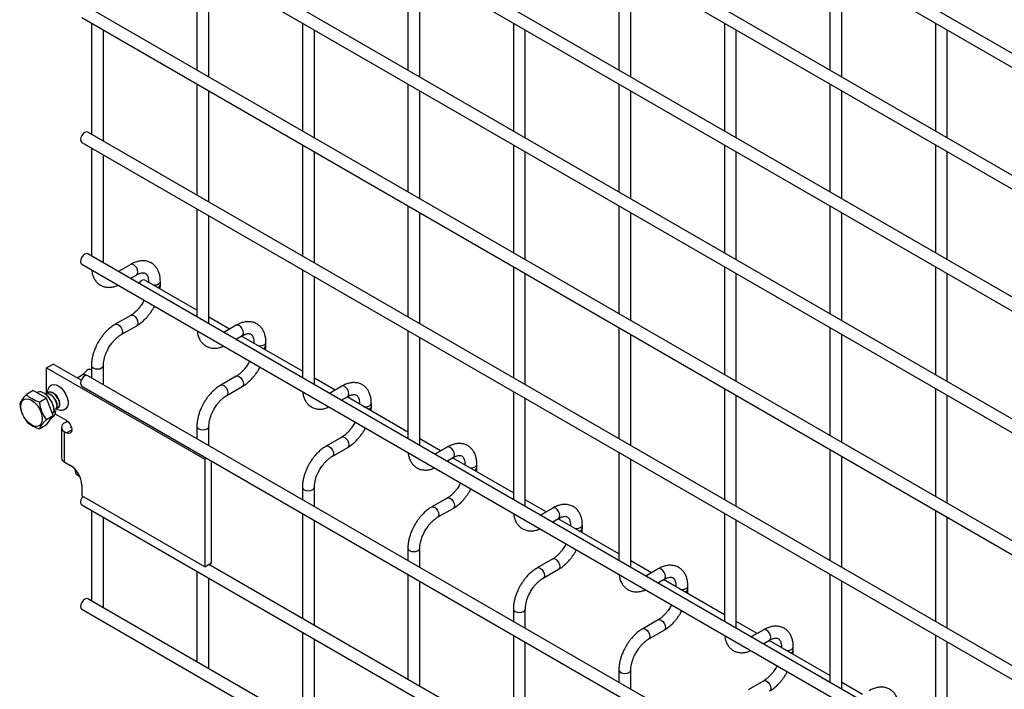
# Model space of a CAD drawing. Header units: inches. Extents: x 0.2 to 10.7, y 0.2 to 7.9.
# Tile 7 of 14: x 8.3 to 9.4, y 6.154 to 6.902. Entities that reach past the tile are written whole.
import ezdxf

# ---------------------------------------------------------------- set-up
doc = ezdxf.new("R2010")
doc.units = ezdxf.units.IN
doc.header["$MEASUREMENT"] = 0

msp = doc.modelspace()

# ---------------------------------------------------------------- linework, layer by layer
for p, q in [((10.37395, 6.30675), (8.37579, 7.46027)), ((8.36912, 7.44872), (10.36729, 6.29521)), ((10.37395, 6.17066), (8.37579, 7.32418)), ((8.36912, 7.31263), (10.36729, 6.15912)), ((10.37395, 6.03457), (8.37579, 7.18809)), ((8.36912, 7.17654), (10.36729, 6.02303)), ((10.37395, 5.89848), (8.37579, 7.052)), ((8.36912, 7.04045), (10.36729, 5.88694)), ((8.49778, 6.96618), (8.49778, 6.84549)), ((8.73348, 6.9662), (8.73348, 6.84551)), ((8.96918, 6.96622), (8.96918, 6.84553)), ((9.20489, 6.96625), (9.20489, 6.84555)), ((8.51111, 6.83779), (8.51111, 6.95848)), ((8.74681, 6.83781), (8.74681, 6.95851)), ((8.98252, 6.83783), (8.98252, 6.95853)), ((9.21822, 6.83785), (9.21822, 6.95855)), ((10.37395, 5.76239), (8.37579, 6.91591)), ((8.36912, 6.90436), (10.36729, 5.75085)), ((8.37993, 6.89812), (8.37993, 6.77403)), ((8.61563, 6.89815), (8.61563, 6.77745)), ((8.85133, 6.89817), (8.85133, 6.77747)), ((9.08703, 6.89819), (9.08703, 6.7775)), ((9.32274, 6.89821), (9.32274, 6.77752)), ((8.39326, 6.76633), (8.39326, 6.89043)), ((8.62896, 6.76975), (8.62896, 6.89045)), ((8.86467, 6.76978), (8.86467, 6.89047)), ((9.10037, 6.7698), (9.10037, 6.89049)), ((9.33607, 6.76982), (9.33607, 6.89052)), ((8.49778, 6.83009), (8.49778, 6.70599)), ((8.51111, 6.6983), (8.51111, 6.82239)), ((8.73348, 6.83011), (8.73348, 6.70942)), ((8.74681, 6.70172), (8.74681, 6.82241)), ((8.96918, 6.83013), (8.96918, 6.70944)), ((8.98252, 6.70174), (8.98252, 6.82244)), ((9.20489, 6.83016), (9.20489, 6.70946)), ((9.21822, 6.70176), (9.21822, 6.82246)), ((10.37395, 5.6229), (8.37579, 6.77642)), ((8.36912, 6.76487), (10.36729, 5.61135)), ((8.37993, 6.75863), (8.37993, 6.63794)), ((8.61563, 6.76206), (8.61563, 6.63796)), ((8.62896, 6.63026), (8.62896, 6.75436)), ((8.85133, 6.76208), (8.85133, 6.64138)), ((8.86467, 6.63369), (8.86467, 6.75438)), ((9.08703, 6.7621), (9.08703, 6.64141)), ((9.10037, 6.63371), (9.10037, 6.7544)), ((9.32274, 6.76212), (9.32274, 6.64143)), ((9.33607, 6.63373), (9.33607, 6.75443)), ((8.39326, 6.63024), (8.39326, 6.75093)), ((8.49778, 6.6906), (8.49778, 6.5699)), ((8.73348, 6.69402), (8.73348, 6.56993)), ((8.96918, 6.69404), (8.96918, 6.57335)), ((9.20489, 6.69407), (9.20489, 6.57337)), ((8.51111, 6.56221), (8.51111, 6.6829)), ((8.74681, 6.56223), (8.74681, 6.68632)), ((8.98252, 6.56565), (8.98252, 6.68635)), ((9.21822, 6.56567), (9.21822, 6.68637)), ((10.37395, 5.48681), (8.37579, 6.64033)), ((8.36912, 6.62878), (10.36729, 5.47526)), ((8.42383, 6.62854), (8.41002, 6.62056)), ((8.61563, 6.62256), (8.61563, 6.50187)), ((8.85133, 6.62599), (8.85133, 6.50189)), ((9.08703, 6.62601), (9.08703, 6.50532)), ((9.32274, 6.62603), (9.32274, 6.50534)), ((8.42336, 6.61287), (8.4305, 6.61699)), ((8.49778, 6.57732), (8.43948, 6.61098)), ((8.62896, 6.49417), (8.62896, 6.61487)), ((8.86467, 6.49419), (8.86467, 6.61829)), ((9.10037, 6.49762), (9.10037, 6.61831)), ((9.33607, 6.49764), (9.33607, 6.61834)), ((8.44363, 6.60941), (8.44363, 6.60858)), ((8.44363, 6.6094), (8.44383, 6.60847)), ((8.45696, 6.60594), (8.45696, 6.60941)), ((8.43883, 6.58854), (8.43775, 6.58647)), ((8.42383, 6.57165), (8.40651, 6.56165)), ((8.5343, 6.55624), (8.51111, 6.56963)), ((8.41317, 6.5501), (8.4305, 6.5601)), ((8.54168, 6.5605), (8.52787, 6.55253)), ((8.96918, 6.55795), (8.96918, 6.43386)), ((9.20489, 6.55798), (9.20489, 6.43728)), ((8.54121, 6.54483), (8.54835, 6.54895)), ((8.61563, 6.50929), (8.54763, 6.54854)), ((8.73348, 6.55453), (8.73348, 6.43384)), ((8.74681, 6.42614), (8.74681, 6.54683)), ((8.98252, 6.42616), (8.98252, 6.55026)), ((9.21822, 6.42958), (9.21822, 6.55028)), ((8.56148, 6.54137), (8.56148, 6.54055)), ((8.56148, 6.54136), (8.56168, 6.54043)), ((8.57481, 6.5379), (8.57481, 6.54137)), ((8.32985, 6.51292), (8.33721, 6.51717)), ((8.32985, 6.48404), (8.32985, 6.51292)), ((8.32985, 6.51292), (8.50663, 6.41087)), ((8.36849, 6.49912), (8.33721, 6.51717)), ((8.37993, 6.51561), (8.37993, 6.50185)), ((8.39326, 6.49415), (8.39326, 6.51561)), ((8.55668, 6.52051), (8.5556, 6.51844)), ((8.36944, 6.50465), (8.36417, 6.50161)), ((8.36958, 6.50477), (8.36943, 6.50466)), ((8.37506, 6.51028), (8.3696, 6.50478)), ((10.37395, 5.35072), (8.37579, 6.50424)), ((8.54168, 6.50362), (8.52436, 6.49361)), ((8.65215, 6.48821), (8.62896, 6.50159)), ((8.36912, 6.49269), (10.36729, 5.33917)), ((8.53102, 6.48207), (8.54835, 6.49207)), ((8.65953, 6.49247), (8.64573, 6.4845)), ((9.32274, 6.48994), (9.32274, 6.36925)), ((8.31475, 6.48754), (8.30722, 6.48319)), ((8.32963, 6.47894), (8.31475, 6.48754)), ((8.31932, 6.48546), (8.31883, 6.48518)), ((8.32963, 6.47894), (8.32211, 6.4746)), ((8.33707, 6.45976), (8.32963, 6.47894)), ((8.65906, 6.4768), (8.6662, 6.48092)), ((8.73348, 6.44125), (8.66549, 6.48051)), ((8.85133, 6.4865), (8.85133, 6.3658)), ((9.08703, 6.48992), (9.08703, 6.36582)), ((9.10037, 6.35813), (9.10037, 6.48222)), ((9.33607, 6.36155), (9.33607, 6.48224)), ((8.67933, 6.47334), (8.67933, 6.47252)), ((8.67933, 6.47333), (8.67953, 6.4724)), ((8.69266, 6.46987), (8.69266, 6.47334)), ((8.86467, 6.3581), (8.86467, 6.4788)), ((8.32955, 6.45542), (8.33707, 6.45976)), ((8.32963, 6.44917), (8.33707, 6.45976)), ((8.33521, 6.45711), (8.33645, 6.45782)), ((8.33827, 6.46437), (8.33583, 6.46296)), ((8.33585, 6.46291), (8.33646, 6.46252)), ((8.33646, 6.46252), (8.33628, 6.46181)), ((8.33999, 6.46456), (8.33646, 6.46252)), ((8.3381, 6.46579), (8.33999, 6.46456)), ((8.35218, 6.4541), (8.33921, 6.46158)), ((8.32963, 6.44917), (8.32211, 6.44483)), ((8.34638, 6.44651), (8.34638, 6.41249)), ((8.35324, 6.45314), (8.34965, 6.45107)), ((8.35324, 6.45314), (8.35403, 6.45269)), ((8.35701, 6.44682), (8.35752, 6.44711)), ((8.35701, 6.44682), (8.35701, 6.4462)), ((8.35789, 6.4457), (8.35701, 6.4462)), ((8.49778, 6.44758), (8.49778, 6.43381)), ((8.51111, 6.42612), (8.51111, 6.44758)), ((8.67453, 6.45247), (8.67345, 6.45041)), ((8.34965, 6.44195), (8.34965, 6.40793)), ((8.34965, 6.44195), (8.35218, 6.44049)), ((8.35218, 6.44049), (8.35807, 6.44389)), ((8.65953, 6.43558), (8.64221, 6.42558)), ((8.64888, 6.41403), (8.6662, 6.42403)), ((8.77, 6.42017), (8.74681, 6.43356)), ((8.77739, 6.42443), (8.76358, 6.41646)), ((8.96918, 6.41846), (8.96918, 6.29777)), ((9.20489, 6.42189), (9.20489, 6.29779)), ((9.21822, 6.29009), (9.21822, 6.41419)), ((8.34965, 6.40793), (8.35642, 6.40402)), ((8.50663, 6.41087), (8.50874, 6.41209)), ((8.50663, 6.41087), (8.50663, 6.29077)), ((8.51399, 6.29502), (8.51399, 6.40906)), ((8.77691, 6.40876), (8.78405, 6.41289)), ((8.85133, 6.37322), (8.78334, 6.41247)), ((8.79718, 6.4053), (8.79718, 6.40448)), ((8.79718, 6.40529), (8.79738, 6.40437)), ((8.81051, 6.40183), (8.81051, 6.4053)), ((8.98252, 6.29007), (8.98252, 6.41076)), ((8.361, 6.4004), (8.36237, 6.39459)), ((8.36237, 6.39459), (8.36674, 6.39207)), ((8.36927, 6.38177), (8.36927, 6.37006)), ((8.79238, 6.38444), (8.7913, 6.38237)), ((8.50663, 6.29077), (8.36927, 6.37006)), ((8.61563, 6.37954), (8.61563, 6.36578)), ((8.62896, 6.35808), (8.62896, 6.37954)), ((8.36912, 6.36), (10.36729, 5.20649)), ((8.77739, 6.36755), (8.76006, 6.35755)), ((8.88785, 6.35214), (8.86467, 6.36552)), ((8.37993, 6.35376), (8.37993, 6.25246)), ((8.61563, 6.35038), (8.61563, 6.23309)), ((8.76673, 6.346), (8.78405, 6.356)), ((8.89524, 6.3564), (8.88143, 6.34843)), ((9.08703, 6.35043), (9.08703, 6.22973)), ((9.32274, 6.35385), (9.32274, 6.22976)), ((8.39326, 6.24636), (8.39326, 6.34607)), ((8.62896, 6.22539), (8.62896, 6.34269)), ((8.89476, 6.34073), (8.9019, 6.34485)), ((8.96918, 6.30519), (8.90119, 6.34444)), ((8.91503, 6.33727), (8.91503, 6.33645)), ((8.91503, 6.33726), (8.91523, 6.33633)), ((8.92836, 6.3338), (8.92836, 6.33727)), ((9.10037, 6.22204), (9.10037, 6.34273)), ((9.33607, 6.22206), (9.33607, 6.34615)), ((8.91023, 6.3164), (8.90915, 6.31434)), ((8.73348, 6.31151), (8.73348, 6.29774)), ((8.74681, 6.29005), (8.74681, 6.31151)), ((8.50663, 6.29077), (8.51399, 6.29502)), ((10.23008, 5.30109), (8.51117, 6.29339)), ((8.89524, 6.29951), (8.87791, 6.28951)), ((9.0057, 6.2841), (8.98252, 6.29749)), ((8.49778, 6.28573), (8.49778, 6.18443)), ((8.73348, 6.28235), (8.73348, 6.16506)), ((8.88458, 6.27797), (8.9019, 6.28797)), ((9.01309, 6.28837), (8.99928, 6.28039)), ((9.20489, 6.28239), (9.20489, 6.1617)), ((8.51111, 6.17832), (8.51111, 6.27803)), ((8.74681, 6.15736), (8.74681, 6.27465)), ((9.01261, 6.2727), (9.01975, 6.27682)), ((9.08703, 6.23715), (9.01904, 6.27641)), ((9.21822, 6.154), (9.21822, 6.2747)), ((9.03288, 6.26924), (9.03288, 6.26841)), ((9.03288, 6.26923), (9.03308, 6.2683)), ((9.04622, 6.26577), (9.04622, 6.26924)), ((10.37395, 5.10134), (8.37579, 6.25485)), ((9.02808, 6.24837), (9.027, 6.2463)), ((8.36912, 6.24331), (10.36729, 5.08979)), ((8.39284, 6.24501), (8.39326, 6.24636)), ((8.85133, 6.24348), (8.85133, 6.22971)), ((8.86467, 6.22201), (8.86467, 6.24348)), ((9.01309, 6.23148), (8.99576, 6.22148)), ((9.12356, 6.21607), (9.10037, 6.22946)), ((8.61563, 6.2177), (8.61563, 6.11639)), ((9.00243, 6.20993), (9.01975, 6.21993)), ((9.13094, 6.22033), (9.11713, 6.21236)), ((8.62896, 6.11029), (8.62896, 6.21)), ((8.85133, 6.21432), (8.85133, 6.09702)), ((8.86467, 6.08933), (8.86467, 6.20662)), ((9.13046, 6.20466), (9.1376, 6.20878)), ((9.20489, 6.16912), (9.13689, 6.20837)), ((9.32274, 6.21436), (9.32274, 6.09367)), ((9.33607, 6.08597), (9.33607, 6.20666)), ((9.15073, 6.2012), (9.15073, 6.20038)), ((9.15073, 6.20119), (9.15093, 6.20026)), ((9.16407, 6.19773), (9.16407, 6.2012)), ((8.51069, 6.17697), (8.51111, 6.17832)), ((8.96918, 6.17544), (8.96918, 6.16168)), ((8.98252, 6.15398), (8.98252, 6.17544)), ((9.14593, 6.18034), (9.14485, 6.17827)), ((9.13094, 6.16345), (9.11361, 6.15344)), ((9.24141, 6.14804), (9.21822, 6.16142))]:
    msp.add_line(p, q)
at = {"flags": 128}
for points in [[(8.37579, 6.77642), (8.37426, 6.77672), (8.37245, 6.77609), (8.37065, 6.77463), (8.36912, 6.77257), (8.3681, 6.77021), (8.36774, 6.76792), (8.3681, 6.76605), (8.36912, 6.76487), (8.36912, 6.76487)], [(8.37579, 6.64033), (8.37426, 6.64063), (8.37245, 6.64), (8.37065, 6.63854), (8.36912, 6.63648), (8.3681, 6.63412), (8.36774, 6.63183), (8.3681, 6.62996), (8.36912, 6.62878), (8.36912, 6.62878)], [(8.4305, 6.61699), (8.4305, 6.61699), (8.43152, 6.61816), (8.43188, 6.62004), (8.43152, 6.62233), (8.4305, 6.62469), (8.42897, 6.62675), (8.42716, 6.62821), (8.42536, 6.62883), (8.42383, 6.62854)], [(8.43948, 6.61098), (8.43795, 6.61127), (8.43615, 6.61065), (8.43435, 6.60919), (8.43294, 6.60733)], [(8.44867, 6.60567), (8.45029, 6.60556), (8.45284, 6.60585), (8.45501, 6.60668), (8.45645, 6.60793), (8.45696, 6.60938)], [(8.42385, 6.57166), (8.42536, 6.57195), (8.42716, 6.57132), (8.42897, 6.56986), (8.4305, 6.5678), (8.43152, 6.56545), (8.43188, 6.56315), (8.43152, 6.56128), (8.43053, 6.56012)], [(8.40648, 6.56163), (8.40651, 6.56165), (8.40804, 6.56195), (8.40984, 6.56132), (8.41164, 6.55986), (8.41317, 6.5578), (8.4142, 6.55544), (8.41455, 6.55315)], [(8.54835, 6.54895), (8.54835, 6.54895), (8.54937, 6.55013), (8.54973, 6.55201), (8.54937, 6.5543), (8.54835, 6.55665), (8.54682, 6.55872), (8.54502, 6.56017), (8.54321, 6.5608), (8.54168, 6.5605)], [(8.41455, 6.55315), (8.4142, 6.55128), (8.41317, 6.5501), (8.41316, 6.55009)], [(8.56652, 6.53764), (8.56814, 6.53752), (8.5707, 6.53782), (8.57286, 6.53865), (8.5743, 6.5399), (8.57481, 6.54135)], [(8.37993, 6.51564), (8.37993, 6.51561), (8.38044, 6.51414), (8.38188, 6.51289)], [(8.38188, 6.51289), (8.38404, 6.51206), (8.38659, 6.51176), (8.38915, 6.51206), (8.39131, 6.51289), (8.39275, 6.51414), (8.39326, 6.51561), (8.39326, 6.51563)], [(8.37579, 6.50424), (8.37426, 6.50454), (8.37245, 6.50391), (8.37065, 6.50245), (8.36912, 6.50039), (8.3681, 6.49803), (8.36774, 6.49574), (8.3681, 6.49387), (8.36912, 6.49269), (8.36912, 6.49269)], [(8.37329, 6.5043), (8.37123, 6.505), (8.36944, 6.50465)], [(8.5417, 6.50363), (8.54321, 6.50391), (8.54502, 6.50329), (8.54682, 6.50183), (8.54835, 6.49977), (8.54937, 6.49741), (8.54973, 6.49512), (8.54937, 6.49324), (8.54838, 6.49209)], [(8.33392, 6.49297), (8.33527, 6.49394), (8.33773, 6.49452), (8.34056, 6.49405), (8.34357, 6.49255), (8.34651, 6.49015), (8.34918, 6.48701), (8.35138, 6.48336), (8.35295, 6.47949), (8.35376, 6.47568), (8.35376, 6.4722), (8.35295, 6.46933), (8.35138, 6.46726), (8.34939, 6.46621)], [(8.52433, 6.4936), (8.52436, 6.49361), (8.52589, 6.49391), (8.52769, 6.49328), (8.5295, 6.49183), (8.53103, 6.48977), (8.53205, 6.48741), (8.53241, 6.48512)], [(8.6662, 6.48092), (8.6662, 6.48092), (8.66722, 6.4821), (8.66758, 6.48397), (8.66722, 6.48626), (8.6662, 6.48862), (8.66467, 6.49068), (8.66287, 6.49214), (8.66106, 6.49276), (8.65953, 6.49247)], [(8.53241, 6.48512), (8.53205, 6.48324), (8.53103, 6.48207), (8.53101, 6.48206)], [(8.30102, 6.46994), (8.30142, 6.47328), (8.30262, 6.47592), (8.30452, 6.47769), (8.307, 6.47845), (8.30988, 6.47817), (8.31298, 6.47685), (8.31607, 6.47459), (8.31896, 6.47155), (8.32144, 6.46792), (8.32334, 6.46396), (8.32453, 6.45994), (8.32494, 6.45613), (8.32453, 6.45279), (8.32334, 6.45015), (8.32144, 6.44839), (8.31896, 6.44762), (8.31607, 6.44791), (8.31298, 6.44922), (8.30988, 6.45148), (8.307, 6.45453), (8.30452, 6.45815), (8.30262, 6.46211), (8.30142, 6.46613), (8.30102, 6.46994)], [(8.68437, 6.4696), (8.686, 6.46949), (8.68855, 6.46978), (8.69071, 6.47062), (8.69215, 6.47186), (8.69266, 6.47331)], [(8.35218, 6.4541), (8.35444, 6.45228), (8.35635, 6.4497), (8.35763, 6.44675), (8.35807, 6.44389), (8.35763, 6.44155), (8.35635, 6.44008), (8.35444, 6.43971), (8.35218, 6.44049)], [(8.49778, 6.4476), (8.49778, 6.44758), (8.49829, 6.4461), (8.49973, 6.44486)], [(8.49973, 6.44486), (8.50189, 6.44402), (8.50445, 6.44373), (8.507, 6.44402), (8.50916, 6.44486), (8.5106, 6.4461), (8.51111, 6.44758), (8.51111, 6.4476)], [(8.65955, 6.43559), (8.66106, 6.43588), (8.66287, 6.43525), (8.66467, 6.4338), (8.6662, 6.43173), (8.66722, 6.42938), (8.66758, 6.42709), (8.66722, 6.42521), (8.66623, 6.42405)], [(8.64218, 6.42556), (8.64221, 6.42558), (8.64374, 6.42588), (8.64554, 6.42525), (8.64735, 6.42379), (8.64888, 6.42173), (8.6499, 6.41938), (8.65026, 6.41709)], [(8.78405, 6.41289), (8.78405, 6.41289), (8.78507, 6.41406), (8.78543, 6.41594), (8.78507, 6.41823), (8.78405, 6.42058), (8.78252, 6.42265), (8.78072, 6.4241), (8.77891, 6.42473), (8.77739, 6.42443)], [(8.65026, 6.41709), (8.6499, 6.41521), (8.64888, 6.41403), (8.64886, 6.41402)], [(8.80222, 6.40157), (8.80385, 6.40146), (8.8064, 6.40175), (8.80856, 6.40258), (8.81001, 6.40383), (8.81051, 6.40528)], [(8.37035, 6.36944), (8.36912, 6.3677), (8.3681, 6.36535), (8.36774, 6.36306), (8.3681, 6.36118), (8.36912, 6.36), (8.36912, 6.36)], [(8.61563, 6.37957), (8.61563, 6.37954), (8.61614, 6.37807), (8.61758, 6.37682)], [(8.61758, 6.37682), (8.61975, 6.37599), (8.6223, 6.37569), (8.62485, 6.37599), (8.62701, 6.37682), (8.62846, 6.37807), (8.62896, 6.37954), (8.62896, 6.37956)], [(8.7774, 6.36756), (8.77891, 6.36784), (8.78072, 6.36722), (8.78252, 6.36576), (8.78405, 6.3637), (8.78507, 6.36134), (8.78543, 6.35905), (8.78507, 6.35718), (8.78408, 6.35602)], [(8.76003, 6.35753), (8.76006, 6.35755), (8.76159, 6.35784), (8.76339, 6.35722), (8.7652, 6.35576), (8.76673, 6.3537), (8.76775, 6.35134), (8.76811, 6.34905)], [(8.76811, 6.34905), (8.76775, 6.34718), (8.76673, 6.346), (8.76671, 6.34599)], [(8.9019, 6.34485), (8.9019, 6.34485), (8.90292, 6.34603), (8.90328, 6.3479), (8.90292, 6.35019), (8.9019, 6.35255), (8.90037, 6.35461), (8.89857, 6.35607), (8.89677, 6.3567), (8.89524, 6.3564)], [(8.92007, 6.33354), (8.9217, 6.33342), (8.92425, 6.33371), (8.92641, 6.33455), (8.92786, 6.3358), (8.92836, 6.33725)], [(8.73348, 6.31153), (8.73348, 6.31151), (8.73399, 6.31004), (8.73543, 6.30879)], [(8.73543, 6.30879), (8.7376, 6.30795), (8.74015, 6.30766), (8.7427, 6.30795), (8.74486, 6.30879), (8.74631, 6.31004), (8.74681, 6.31151), (8.74681, 6.31153)], [(8.89525, 6.29952), (8.89677, 6.29981), (8.89857, 6.29918), (8.90037, 6.29773), (8.9019, 6.29566), (8.90292, 6.29331), (8.90328, 6.29102), (8.90292, 6.28914), (8.90193, 6.28798)], [(8.87788, 6.2895), (8.87791, 6.28951), (8.87944, 6.28981), (8.88125, 6.28918), (8.88305, 6.28773), (8.88458, 6.28566), (8.8856, 6.28331), (8.88596, 6.28102)], [(8.88596, 6.28102), (8.8856, 6.27914), (8.88458, 6.27797), (8.88456, 6.27796)], [(9.01975, 6.27682), (9.01975, 6.27682), (9.02078, 6.27799), (9.02113, 6.27987), (9.02078, 6.28216), (9.01975, 6.28452), (9.01822, 6.28658), (9.01642, 6.28804), (9.01462, 6.28866), (9.01309, 6.28837)], [(9.03793, 6.2655), (9.03955, 6.26539), (9.0421, 6.26568), (9.04426, 6.26651), (9.04571, 6.26776), (9.04622, 6.26921)], [(8.37579, 6.25485), (8.37426, 6.25515), (8.37245, 6.25452), (8.37065, 6.25307), (8.36912, 6.251), (8.3681, 6.24865), (8.36774, 6.24636), (8.3681, 6.24448), (8.36912, 6.24331), (8.36912, 6.24331)], [(8.85133, 6.2435), (8.85133, 6.24348), (8.85184, 6.242), (8.85329, 6.24075)], [(8.85329, 6.24075), (8.85545, 6.23992), (8.858, 6.23963), (8.86055, 6.23992), (8.86271, 6.24075), (8.86416, 6.242), (8.86467, 6.24348), (8.86467, 6.24349)], [(9.0131, 6.23149), (9.01462, 6.23178), (9.01642, 6.23115), (9.01822, 6.22969), (9.01975, 6.22763), (9.02078, 6.22527), (9.02113, 6.22298), (9.02078, 6.22111), (9.01978, 6.21995)], [(8.99573, 6.22146), (8.99576, 6.22148), (8.99729, 6.22178), (8.9991, 6.22115), (9.0009, 6.21969), (9.00243, 6.21763), (9.00345, 6.21527), (9.00381, 6.21298)], [(9.1376, 6.20878), (9.1376, 6.20878), (9.13863, 6.20996), (9.13899, 6.21184), (9.13863, 6.21413), (9.1376, 6.21648), (9.13608, 6.21855), (9.13427, 6.22), (9.13247, 6.22063), (9.13094, 6.22033)], [(9.00381, 6.21298), (9.00345, 6.21111), (9.00243, 6.20993), (9.00241, 6.20992)], [(9.15578, 6.19747), (9.1574, 6.19735), (9.15995, 6.19765), (9.16211, 6.19848), (9.16356, 6.19973), (9.16407, 6.20118)], [(8.96918, 6.17547), (8.96918, 6.17544), (8.96969, 6.17397), (8.97114, 6.17272)], [(8.97114, 6.17272), (8.9733, 6.17189), (8.97585, 6.17159), (8.9784, 6.17189), (8.98056, 6.17272), (8.98201, 6.17397), (8.98252, 6.17544), (8.98252, 6.17546)], [(9.13096, 6.16346), (9.13247, 6.16374), (9.13427, 6.16312), (9.13608, 6.16166), (9.1376, 6.1596), (9.13863, 6.15724), (9.13899, 6.15495), (9.13863, 6.15307), (9.13763, 6.15192)]]:
    msp.add_lwpolyline(points, dxfattribs=at)
for centre, radius, start, end in [((8.45287, 6.60674), 0.00417, 283.62805, 348.60971), ((8.57072, 6.5387), 0.00417, 283.62805, 348.60971), ((8.37195, 6.50158), 0.00397, 48.51886, 126.28451), ((8.37785, 6.50701), 0.0043, 61.03639, 130.4461), ((8.33202, 6.47394), 0.01201, 10.94264, 67.72485), ((8.68857, 6.47067), 0.00417, 283.62805, 348.60971), ((8.35138, 6.44651), 0.00488, 110.78342, 249.21658), ((8.35713, 6.44651), 0.000327, 110.78342, 249.21658), ((8.35197, 6.41304), 0.00562, 185.6948, 245.62534), ((8.34138, 6.3805), 0.02792, 2.60548, 57.39452), ((8.80642, 6.40263), 0.00417, 283.62805, 348.60971), ((8.92427, 6.3346), 0.00417, 283.62805, 348.60971), ((9.04212, 6.26657), 0.00417, 283.62805, 348.60971), ((9.15998, 6.19853), 0.00417, 283.62805, 348.60971)]:
    msp.add_arc(centre, radius, start, end)
for points, knots in [([(8.38018, 6.6224), (8.38031, 6.6213), (8.38062, 6.61879), (8.38177, 6.61516), (8.38355, 6.61154), (8.38601, 6.60836), (8.38915, 6.60573), (8.39301, 6.60381), (8.3973, 6.60287), (8.40178, 6.60292), (8.40593, 6.60371), (8.40858, 6.60482), (8.40977, 6.60532)], [0, 0, 0, 0, 0.0756474, 0.1737577, 0.2725892, 0.3722349, 0.4739583, 0.5805322, 0.696076, 0.802651, 0.911721, 1, 1, 1, 1]), ([(8.45691, 6.60938), (8.4569, 6.61037), (8.4569, 6.61283), (8.4563, 6.61654), (8.45512, 6.62046), (8.4533, 6.62406), (8.45084, 6.62723), (8.44768, 6.62984), (8.44382, 6.63173), (8.43952, 6.63265), (8.43504, 6.63259), (8.43062, 6.63163), (8.42685, 6.63024), (8.42463, 6.62892), (8.42384, 6.62845)], [0, 0, 0, 0, 0.0558652, 0.1388427, 0.2228035, 0.3073778, 0.3926591, 0.4797579, 0.5710855, 0.6701907, 0.761466, 0.8548472, 0.948408, 1, 1, 1, 1]), ([(8.43049, 6.61696), (8.4312, 6.61735), (8.43274, 6.6182), (8.43487, 6.61892), (8.43685, 6.61928), (8.4385, 6.61924), (8.43988, 6.61885), (8.44096, 6.61815), (8.44201, 6.61685), (8.44288, 6.61504), (8.44343, 6.61257), (8.44369, 6.61063), (8.44362, 6.60945), (8.44362, 6.6094)], [0, 0, 0, 0, 0.076773, 0.1651146, 0.255001, 0.3490539, 0.4542972, 0.5908284, 0.6966777, 0.7976489, 0.8969593, 0.9953053, 1, 1, 1, 1]), ([(8.45663, 6.60108), (8.45678, 6.60226), (8.45698, 6.60391), (8.45692, 6.60547), (8.45691, 6.60591)], [0, 0, 0, 0, 0.7138408, 1, 1, 1, 1]), ([(8.43775, 6.58647), (8.43682, 6.58498), (8.43553, 6.58288), (8.43336, 6.58005), (8.43144, 6.57782), (8.42909, 6.57548), (8.42663, 6.57347), (8.42483, 6.57218), (8.42394, 6.57173), (8.42384, 6.57167)], [0, 0, 0, 0, 0.2338919, 0.3290165, 0.4847743, 0.6432275, 0.8094194, 0.9784571, 1, 1, 1, 1]), ([(8.43049, 6.56019), (8.43111, 6.56052), (8.43308, 6.5616), (8.43619, 6.56399), (8.43968, 6.56713), (8.44255, 6.57024), (8.44507, 6.57335), (8.44725, 6.57646), (8.4491, 6.57934), (8.45001, 6.58119), (8.45036, 6.58188)], [0, 0, 0, 0, 0.0787835, 0.2517455, 0.4123689, 0.5587486, 0.6723167, 0.8021279, 0.9253191, 1, 1, 1, 1]), ([(8.40652, 6.56157), (8.40595, 6.56126), (8.40402, 6.56022), (8.40093, 6.55786), (8.39741, 6.55472), (8.3945, 6.55159), (8.39199, 6.54848), (8.38973, 6.54534), (8.38833, 6.54302), (8.38763, 6.54185)], [0, 0, 0, 0, 0.0778684, 0.2648274, 0.4390165, 0.5990017, 0.7209993, 0.8593087, 1, 1, 1, 1]), ([(8.57476, 6.54135), (8.57476, 6.54234), (8.57475, 6.5448), (8.57415, 6.5485), (8.57297, 6.55243), (8.57115, 6.55603), (8.56869, 6.55919), (8.56554, 6.5618), (8.56167, 6.5637), (8.55737, 6.56461), (8.55289, 6.56455), (8.54847, 6.5636), (8.5447, 6.5622), (8.54248, 6.56089), (8.54169, 6.56042)], [0, 0, 0, 0, 0.0558652, 0.1388427, 0.2228035, 0.3073778, 0.3926591, 0.4797579, 0.5710855, 0.6701907, 0.761466, 0.8548472, 0.948408, 1, 1, 1, 1]), ([(8.39918, 6.53519), (8.4001, 6.53669), (8.4014, 6.5388), (8.40358, 6.54163), (8.4055, 6.54387), (8.40786, 6.54622), (8.41033, 6.54825), (8.41214, 6.54955), (8.41306, 6.55002), (8.41317, 6.55008)], [0, 0, 0, 0, 0.2332801, 0.3281568, 0.4835223, 0.6415972, 0.8074158, 0.9760985, 1, 1, 1, 1]), ([(8.49803, 6.55436), (8.49816, 6.55327), (8.49847, 6.55075), (8.49962, 6.54712), (8.50141, 6.54351), (8.50386, 6.54033), (8.507, 6.5377), (8.51086, 6.53578), (8.51515, 6.53483), (8.51963, 6.53489), (8.52378, 6.53567), (8.52643, 6.53679), (8.52762, 6.53728)], [0, 0, 0, 0, 0.0756474, 0.1737577, 0.2725892, 0.3722349, 0.4739583, 0.5805322, 0.696076, 0.802651, 0.911721, 1, 1, 1, 1]), ([(8.54834, 6.54893), (8.54905, 6.54932), (8.55059, 6.55016), (8.55272, 6.55089), (8.5547, 6.55125), (8.55635, 6.5512), (8.55773, 6.55081), (8.55881, 6.55011), (8.55986, 6.54882), (8.56073, 6.547), (8.56128, 6.54454), (8.56154, 6.54259), (8.56147, 6.54142), (8.56147, 6.54137)], [0, 0, 0, 0, 0.076773, 0.1651146, 0.255001, 0.3490539, 0.4542972, 0.5908284, 0.6966777, 0.7976489, 0.8969593, 0.9953053, 1, 1, 1, 1]), ([(8.38763, 6.54185), (8.38661, 6.53997), (8.38517, 6.53731), (8.38346, 6.53324), (8.38221, 6.52975), (8.38106, 6.5256), (8.38029, 6.52133), (8.37991, 6.51796), (8.37997, 6.5161), (8.37998, 6.51563)], [0, 0, 0, 0, 0.221259, 0.3114707, 0.4601461, 0.6129214, 0.7754143, 0.9435478, 1, 1, 1, 1]), ([(8.39328, 6.51562), (8.3933, 6.51661), (8.39336, 6.51865), (8.39395, 6.52212), (8.39484, 6.52545), (8.39594, 6.52854), (8.39728, 6.53171), (8.39848, 6.53391), (8.39918, 6.53519)], [0, 0, 0, 0, 0.1714581, 0.354441, 0.5355878, 0.6686902, 0.8070367, 1, 1, 1, 1]), ([(8.57448, 6.53305), (8.57463, 6.53422), (8.57483, 6.53587), (8.57477, 6.53743), (8.57476, 6.53788)], [0, 0, 0, 0, 0.7138408, 1, 1, 1, 1]), ([(8.5556, 6.51844), (8.55468, 6.51695), (8.55338, 6.51484), (8.55121, 6.51202), (8.54929, 6.50979), (8.54694, 6.50745), (8.54448, 6.50543), (8.54269, 6.50415), (8.54179, 6.50369), (8.54169, 6.50364)], [0, 0, 0, 0, 0.2338919, 0.3290165, 0.4847743, 0.6432275, 0.8094194, 0.9784571, 1, 1, 1, 1]), ([(8.54834, 6.49215), (8.54896, 6.49249), (8.55093, 6.49356), (8.55404, 6.49596), (8.55753, 6.49909), (8.5604, 6.50221), (8.56292, 6.50531), (8.5651, 6.50842), (8.56695, 6.51131), (8.56786, 6.51315), (8.56821, 6.51385)], [0, 0, 0, 0, 0.0787835, 0.2517455, 0.4123689, 0.5587486, 0.6723167, 0.8021279, 0.9253191, 1, 1, 1, 1]), ([(8.33399, 6.49284), (8.33359, 6.4925), (8.33238, 6.49143), (8.33119, 6.48894), (8.33044, 6.48643), (8.33046, 6.48489), (8.33047, 6.48446)], [0, 0, 0, 0, 0.16588046, 0.51084607, 0.86438699, 1, 1, 1, 1]), ([(8.52437, 6.49353), (8.5238, 6.49323), (8.52187, 6.49219), (8.51878, 6.48982), (8.51526, 6.48668), (8.51235, 6.48355), (8.50984, 6.48045), (8.50758, 6.47731), (8.50618, 6.47499), (8.50548, 6.47382)], [0, 0, 0, 0, 0.0778684, 0.2648274, 0.4390165, 0.5990017, 0.7209993, 0.8593087, 1, 1, 1, 1]), ([(8.69261, 6.47332), (8.69261, 6.47431), (8.6926, 6.47676), (8.692, 6.48047), (8.69082, 6.4844), (8.689, 6.48799), (8.68654, 6.49116), (8.68339, 6.49377), (8.67952, 6.49567), (8.67522, 6.49658), (8.67074, 6.49652), (8.66632, 6.49556), (8.66256, 6.49417), (8.66033, 6.49285), (8.65955, 6.49238)], [0, 0, 0, 0, 0.0558652, 0.1388427, 0.2228035, 0.3073778, 0.3926591, 0.4797579, 0.5710855, 0.6701907, 0.761466, 0.8548472, 0.948408, 1, 1, 1, 1]), ([(8.30722, 6.48319), (8.30531, 6.48106), (8.30363, 6.47905), (8.30204, 6.47679), (8.30175, 6.47636), (8.30123, 6.47552), (8.30099, 6.47512), (8.30036, 6.47397), (8.30004, 6.47327), (8.29978, 6.4726)], [0, 0, 0, 0, 0.5, 0.5, 0.625, 0.625, 0.75, 0.75, 1, 1, 1, 1]), ([(8.32211, 6.4746), (8.31898, 6.4756), (8.31606, 6.47676), (8.3129, 6.47859), (8.31229, 6.47897), (8.31113, 6.47976), (8.31059, 6.48016), (8.30903, 6.48141), (8.30809, 6.48229), (8.30722, 6.48319)], [0, 0, 0, 0, 0.5, 0.5, 0.625, 0.625, 0.75, 0.75, 1, 1, 1, 1]), ([(8.33827, 6.46437), (8.33817, 6.46595), (8.33798, 6.46912), (8.3361, 6.47429), (8.33327, 6.47905), (8.33013, 6.48249), (8.32678, 6.48496), (8.32348, 6.48624), (8.32073, 6.48637), (8.31968, 6.4855), (8.31942, 6.48529)], [0, 0, 0, 0, 0.1432032, 0.28641, 0.4296219, 0.5728291, 0.6668427, 0.8100471, 0.9532548, 1, 1, 1, 1]), ([(8.338, 6.4665), (8.33878, 6.46657), (8.34051, 6.46671), (8.3417, 6.4695), (8.34131, 6.47363), (8.33921, 6.47817), (8.33583, 6.48203), (8.33207, 6.48407), (8.32924, 6.48443), (8.32835, 6.4835), (8.32821, 6.48335)], [0, 0, 0, 0, 0.1189935, 0.262135, 0.4033641, 0.5458271, 0.68829, 0.8295191, 0.9726606, 1, 1, 1, 1]), ([(8.33987, 6.46704), (8.34004, 6.46707), (8.3411, 6.46727), (8.34185, 6.4697), (8.34153, 6.47372), (8.33941, 6.4783), (8.33604, 6.48215), (8.33227, 6.48419), (8.32944, 6.48455), (8.32855, 6.48361), (8.3284, 6.48346)], [0, 0, 0, 0, 0.0299904, 0.1874959, 0.3428972, 0.4996561, 0.656415, 0.8118163, 0.9693218, 1, 1, 1, 1]), ([(8.34091, 6.46831), (8.34154, 6.46828), (8.34315, 6.46819), (8.3445, 6.47053), (8.34449, 6.47442), (8.34268, 6.479), (8.33955, 6.48304), (8.33568, 6.48564), (8.33218, 6.48591), (8.33001, 6.48508), (8.32965, 6.4839), (8.32965, 6.4839)], [0, 0, 0, 0, 0.0838756, 0.2150916, 0.3451712, 0.4770121, 0.6074742, 0.7379363, 0.8697773, 0.9998568, 1, 1, 1, 1]), ([(8.34289, 6.46857), (8.34352, 6.46922), (8.34478, 6.4705), (8.34467, 6.47458), (8.3429, 6.4791), (8.33973, 6.48319), (8.33597, 6.48565), (8.33286, 6.48629), (8.33172, 6.48534), (8.3314, 6.48508)], [0, 0, 0, 0, 0.1559926, 0.3114358, 0.4689838, 0.6248841, 0.7807844, 0.9383324, 1, 1, 1, 1]), ([(8.51703, 6.46715), (8.51795, 6.46865), (8.51925, 6.47076), (8.52143, 6.4736), (8.52335, 6.47584), (8.52571, 6.47819), (8.52818, 6.48022), (8.52999, 6.48152), (8.53091, 6.48198), (8.53102, 6.48204)], [0, 0, 0, 0, 0.23328007, 0.32815681, 0.48352234, 0.64159718, 0.80741581, 0.97609845, 1, 1, 1, 1]), ([(8.61588, 6.48633), (8.61601, 6.48523), (8.61632, 6.48272), (8.61747, 6.47909), (8.61926, 6.47547), (8.62172, 6.47229), (8.62486, 6.46967), (8.62871, 6.46775), (8.633, 6.4668), (8.63748, 6.46686), (8.64163, 6.46764), (8.64428, 6.46875), (8.64547, 6.46925)], [0, 0, 0, 0, 0.0756474, 0.1737577, 0.2725892, 0.3722349, 0.4739583, 0.5805322, 0.696076, 0.802651, 0.911721, 1, 1, 1, 1]), ([(8.66619, 6.48089), (8.6669, 6.48129), (8.66844, 6.48213), (8.67058, 6.48285), (8.67255, 6.48321), (8.6742, 6.48317), (8.67558, 6.48278), (8.67666, 6.48208), (8.67771, 6.48079), (8.67858, 6.47897), (8.67914, 6.4765), (8.67939, 6.47456), (8.67932, 6.47339), (8.67932, 6.47333)], [0, 0, 0, 0, 0.076773, 0.1651146, 0.255001, 0.3490539, 0.4542972, 0.5908284, 0.6966777, 0.7976489, 0.8969593, 0.9953053, 1, 1, 1, 1]), ([(8.29978, 6.4726), (8.3003, 6.46907), (8.30108, 6.46563), (8.30266, 6.46155), (8.30301, 6.46075), (8.30374, 6.45919), (8.30413, 6.45843), (8.30536, 6.4562), (8.30626, 6.45479), (8.30722, 6.45342)], [0, 0, 0, 0, 0.5, 0.5, 0.625, 0.625, 0.75, 0.75, 1, 1, 1, 1]), ([(8.32955, 6.45542), (8.32763, 6.45815), (8.32595, 6.46107), (8.32437, 6.46514), (8.32408, 6.46598), (8.32355, 6.46766), (8.32332, 6.46851), (8.32269, 6.47108), (8.32237, 6.47283), (8.32211, 6.4746)], [0, 0, 0, 0, 0.5, 0.5, 0.625, 0.625, 0.75, 0.75, 1, 1, 1, 1]), ([(8.50548, 6.47382), (8.50446, 6.47193), (8.50302, 6.46927), (8.50131, 6.4652), (8.50006, 6.46171), (8.49891, 6.45757), (8.49814, 6.4533), (8.49776, 6.44993), (8.49782, 6.44807), (8.49783, 6.4476)], [0, 0, 0, 0, 0.221259, 0.3114707, 0.4601461, 0.6129214, 0.7754143, 0.9435478, 1, 1, 1, 1]), ([(8.69233, 6.46501), (8.69248, 6.46619), (8.69268, 6.46784), (8.69263, 6.4694), (8.69261, 6.46985)], [0, 0, 0, 0, 0.71384078, 1, 1, 1, 1]), ([(8.33634, 6.45799), (8.33698, 6.45836), (8.33856, 6.45928), (8.33965, 6.46183), (8.33991, 6.4639), (8.33999, 6.46456)], [0, 0, 0, 0, 0.3142085, 0.7806508, 1, 1, 1, 1]), ([(8.34017, 6.4675), (8.34045, 6.46733), (8.34157, 6.46665), (8.34378, 6.466), (8.34663, 6.46563), (8.34848, 6.46605), (8.34935, 6.46625)], [0, 0, 0, 0, 0.1042555, 0.4085109, 0.7221321, 1, 1, 1, 1]), ([(8.51113, 6.44759), (8.51116, 6.44858), (8.51121, 6.45062), (8.5118, 6.45408), (8.51269, 6.45742), (8.51379, 6.46051), (8.51513, 6.46368), (8.51633, 6.46588), (8.51703, 6.46715)], [0, 0, 0, 0, 0.1714581, 0.354441, 0.5355878, 0.6686902, 0.8070367, 1, 1, 1, 1]), ([(8.30722, 6.45342), (8.30895, 6.45161), (8.31097, 6.44993), (8.31413, 6.4481), (8.3148, 6.44775), (8.31616, 6.44709), (8.31686, 6.44677), (8.31902, 6.44587), (8.32054, 6.44533), (8.32211, 6.44483)], [0, 0, 0, 0, 0.5, 0.5, 0.625, 0.625, 0.75, 0.75, 1, 1, 1, 1]), ([(8.32211, 6.44483), (8.32262, 6.44615), (8.32341, 6.44765), (8.32499, 6.4499), (8.32533, 6.45037), (8.32606, 6.45132), (8.32646, 6.45181), (8.32769, 6.45331), (8.32859, 6.45435), (8.32955, 6.45542)], [0, 0, 0, 0, 0.5, 0.5, 0.625, 0.625, 0.75, 0.75, 1, 1, 1, 1]), ([(8.67345, 6.45041), (8.67253, 6.44891), (8.67123, 6.44681), (8.66906, 6.44398), (8.66714, 6.44175), (8.66479, 6.43941), (8.66233, 6.4374), (8.66054, 6.43611), (8.65964, 6.43566), (8.65954, 6.43561)], [0, 0, 0, 0, 0.2338919, 0.3290165, 0.4847743, 0.6432275, 0.8094194, 0.9784571, 1, 1, 1, 1]), ([(8.66619, 6.42412), (8.66681, 6.42445), (8.66878, 6.42553), (8.6719, 6.42793), (8.67538, 6.43106), (8.67825, 6.43417), (8.68077, 6.43728), (8.68295, 6.44039), (8.6848, 6.44327), (8.68571, 6.44512), (8.68606, 6.44582)], [0, 0, 0, 0, 0.0787835, 0.2517455, 0.4123689, 0.5587486, 0.6723167, 0.8021279, 0.9253191, 1, 1, 1, 1]), ([(8.64222, 6.4255), (8.64165, 6.42519), (8.63972, 6.42415), (8.63664, 6.42179), (8.63312, 6.41865), (8.63021, 6.41552), (8.62769, 6.41241), (8.62543, 6.40927), (8.62403, 6.40696), (8.62333, 6.40579)], [0, 0, 0, 0, 0.0778684, 0.2648274, 0.4390165, 0.5990017, 0.7209993, 0.8593087, 1, 1, 1, 1]), ([(8.81046, 6.40528), (8.81046, 6.40627), (8.81045, 6.40873), (8.80985, 6.41244), (8.80867, 6.41636), (8.80685, 6.41996), (8.80439, 6.42312), (8.80124, 6.42573), (8.79737, 6.42763), (8.79307, 6.42855), (8.78859, 6.42848), (8.78417, 6.42753), (8.78041, 6.42614), (8.77819, 6.42482), (8.7774, 6.42435)], [0, 0, 0, 0, 0.0558652, 0.1388427, 0.2228035, 0.3073778, 0.3926591, 0.4797579, 0.5710855, 0.6701907, 0.761466, 0.8548472, 0.948408, 1, 1, 1, 1]), ([(8.63488, 6.39912), (8.6358, 6.40062), (8.6371, 6.40273), (8.63928, 6.40556), (8.6412, 6.4078), (8.64357, 6.41016), (8.64603, 6.41218), (8.64785, 6.41348), (8.64876, 6.41395), (8.64887, 6.41401)], [0, 0, 0, 0, 0.2332801, 0.3281568, 0.4835223, 0.6415972, 0.8074158, 0.9760985, 1, 1, 1, 1]), ([(8.73373, 6.4183), (8.73386, 6.4172), (8.73417, 6.41468), (8.73532, 6.41106), (8.73711, 6.40744), (8.73957, 6.40426), (8.74271, 6.40163), (8.74656, 6.39971), (8.75085, 6.39876), (8.75533, 6.39882), (8.75948, 6.39961), (8.76213, 6.40072), (8.76332, 6.40121)], [0, 0, 0, 0, 0.0756474, 0.1737577, 0.2725892, 0.3722349, 0.4739583, 0.5805322, 0.696076, 0.802651, 0.911721, 1, 1, 1, 1]), ([(8.78404, 6.41286), (8.78476, 6.41325), (8.78629, 6.41409), (8.78843, 6.41482), (8.7904, 6.41518), (8.79205, 6.41514), (8.79344, 6.41475), (8.79451, 6.41405), (8.79556, 6.41275), (8.79643, 6.41094), (8.79699, 6.40847), (8.79724, 6.40653), (8.79717, 6.40535), (8.79717, 6.4053)], [0, 0, 0, 0, 0.076773, 0.1651146, 0.255001, 0.3490539, 0.4542972, 0.5908284, 0.6966777, 0.7976489, 0.8969593, 0.9953053, 1, 1, 1, 1]), ([(8.62333, 6.40579), (8.62231, 6.4039), (8.62087, 6.40124), (8.61916, 6.39717), (8.61791, 6.39368), (8.61676, 6.38953), (8.61599, 6.38527), (8.61561, 6.38189), (8.61567, 6.38003), (8.61569, 6.37957)], [0, 0, 0, 0, 0.221259, 0.3114707, 0.4601461, 0.6129214, 0.7754143, 0.9435478, 1, 1, 1, 1]), ([(8.62898, 6.37956), (8.62901, 6.38054), (8.62906, 6.38258), (8.62966, 6.38605), (8.63054, 6.38939), (8.63164, 6.39247), (8.63298, 6.39565), (8.63418, 6.39784), (8.63488, 6.39912)], [0, 0, 0, 0, 0.1714581, 0.354441, 0.5355878, 0.6686902, 0.8070367, 1, 1, 1, 1]), ([(8.81018, 6.39698), (8.81033, 6.39815), (8.81054, 6.3998), (8.81048, 6.40137), (8.81046, 6.40181)], [0, 0, 0, 0, 0.7138408, 1, 1, 1, 1]), ([(8.7913, 6.38237), (8.79038, 6.38088), (8.78908, 6.37877), (8.78691, 6.37595), (8.78499, 6.37372), (8.78264, 6.37138), (8.78018, 6.36937), (8.77839, 6.36808), (8.77749, 6.36762), (8.77739, 6.36757)], [0, 0, 0, 0, 0.2338919, 0.3290165, 0.4847743, 0.6432275, 0.8094194, 0.9784571, 1, 1, 1, 1]), ([(8.78404, 6.35608), (8.78466, 6.35642), (8.78664, 6.35749), (8.78975, 6.35989), (8.79323, 6.36303), (8.79611, 6.36614), (8.79862, 6.36925), (8.8008, 6.37235), (8.80265, 6.37524), (8.80356, 6.37709), (8.80391, 6.37778)], [0, 0, 0, 0, 0.0787835, 0.2517455, 0.4123689, 0.5587486, 0.6723167, 0.8021279, 0.9253191, 1, 1, 1, 1]), ([(8.92831, 6.33725), (8.92831, 6.33824), (8.92831, 6.3407), (8.9277, 6.3444), (8.92652, 6.34833), (8.92471, 6.35192), (8.92224, 6.35509), (8.91909, 6.3577), (8.91522, 6.3596), (8.91093, 6.36051), (8.90644, 6.36045), (8.90202, 6.3595), (8.89826, 6.3581), (8.89604, 6.35678), (8.89525, 6.35632)], [0, 0, 0, 0, 0.0558652, 0.1388427, 0.2228035, 0.3073778, 0.3926591, 0.4797579, 0.5710855, 0.6701907, 0.761466, 0.8548472, 0.948408, 1, 1, 1, 1]), ([(8.76007, 6.35746), (8.7595, 6.35716), (8.75757, 6.35612), (8.75449, 6.35376), (8.75097, 6.35061), (8.74806, 6.34749), (8.74554, 6.34438), (8.74328, 6.34124), (8.74189, 6.33892), (8.74118, 6.33775)], [0, 0, 0, 0, 0.0778684, 0.2648274, 0.4390165, 0.5990017, 0.7209993, 0.8593087, 1, 1, 1, 1]), ([(8.85158, 6.35026), (8.85172, 6.34917), (8.85202, 6.34665), (8.85317, 6.34302), (8.85496, 6.33941), (8.85742, 6.33623), (8.86056, 6.3336), (8.86441, 6.33168), (8.8687, 6.33073), (8.87318, 6.33079), (8.87733, 6.33157), (8.87998, 6.33268), (8.88117, 6.33318)], [0, 0, 0, 0, 0.0756474, 0.1737577, 0.2725892, 0.3722349, 0.4739583, 0.5805322, 0.696076, 0.802651, 0.911721, 1, 1, 1, 1]), ([(8.90189, 6.34483), (8.90261, 6.34522), (8.90414, 6.34606), (8.90628, 6.34679), (8.90825, 6.34715), (8.9099, 6.3471), (8.91129, 6.34671), (8.91236, 6.34601), (8.91341, 6.34472), (8.91428, 6.3429), (8.91484, 6.34043), (8.91509, 6.33849), (8.91502, 6.33732), (8.91502, 6.33726)], [0, 0, 0, 0, 0.076773, 0.1651146, 0.255001, 0.3490539, 0.4542972, 0.5908284, 0.6966777, 0.7976489, 0.8969593, 0.9953053, 1, 1, 1, 1]), ([(8.74118, 6.33775), (8.74016, 6.33586), (8.73872, 6.3332), (8.73701, 6.32914), (8.73576, 6.32565), (8.73461, 6.3215), (8.73384, 6.31723), (8.73346, 6.31386), (8.73352, 6.312), (8.73354, 6.31153)], [0, 0, 0, 0, 0.221259, 0.3114707, 0.4601461, 0.6129214, 0.7754143, 0.9435478, 1, 1, 1, 1]), ([(8.75273, 6.33109), (8.75365, 6.33259), (8.75495, 6.3347), (8.75713, 6.33753), (8.75905, 6.33977), (8.76142, 6.34212), (8.76388, 6.34415), (8.7657, 6.34545), (8.76661, 6.34592), (8.76672, 6.34597)], [0, 0, 0, 0, 0.23328007, 0.32815681, 0.48352234, 0.64159718, 0.80741581, 0.97609845, 1, 1, 1, 1]), ([(8.74683, 6.31152), (8.74686, 6.31251), (8.74691, 6.31455), (8.74751, 6.31801), (8.7484, 6.32135), (8.74949, 6.32444), (8.75084, 6.32761), (8.75203, 6.32981), (8.75273, 6.33109)], [0, 0, 0, 0, 0.1714581, 0.354441, 0.5355878, 0.6686902, 0.8070367, 1, 1, 1, 1]), ([(8.92803, 6.32894), (8.92818, 6.33012), (8.92839, 6.33177), (8.92833, 6.33333), (8.92831, 6.33378)], [0, 0, 0, 0, 0.7138408, 1, 1, 1, 1]), ([(8.90915, 6.31434), (8.90823, 6.31284), (8.90693, 6.31074), (8.90476, 6.30792), (8.90285, 6.30569), (8.90049, 6.30335), (8.89804, 6.30133), (8.89624, 6.30005), (8.89534, 6.29959), (8.89524, 6.29954)], [0, 0, 0, 0, 0.2338919, 0.3290165, 0.4847743, 0.6432275, 0.8094194, 0.9784571, 1, 1, 1, 1]), ([(8.90189, 6.28805), (8.90251, 6.28839), (8.90449, 6.28946), (8.9076, 6.29186), (8.91108, 6.29499), (8.91396, 6.29811), (8.91647, 6.30121), (8.91865, 6.30432), (8.9205, 6.30721), (8.92142, 6.30905), (8.92176, 6.30975)], [0, 0, 0, 0, 0.0787835, 0.2517455, 0.4123689, 0.5587486, 0.6723167, 0.8021279, 0.9253191, 1, 1, 1, 1]), ([(9.04616, 6.26921), (9.04616, 6.2702), (9.04616, 6.27266), (9.04555, 6.27637), (9.04437, 6.28029), (9.04256, 6.28389), (9.04009, 6.28706), (9.03694, 6.28967), (9.03308, 6.29156), (9.02878, 6.29248), (9.02429, 6.29242), (9.01988, 6.29146), (9.01611, 6.29007), (9.01389, 6.28875), (9.0131, 6.28828)], [0, 0, 0, 0, 0.0558652, 0.1388427, 0.2228035, 0.3073778, 0.3926591, 0.4797579, 0.5710855, 0.6701907, 0.761466, 0.8548472, 0.948408, 1, 1, 1, 1]), ([(8.87792, 6.28943), (8.87735, 6.28912), (8.87542, 6.28808), (8.87234, 6.28572), (8.86882, 6.28258), (8.86591, 6.27945), (8.86339, 6.27634), (8.86113, 6.2732), (8.85974, 6.27089), (8.85903, 6.26972)], [0, 0, 0, 0, 0.0778684, 0.2648274, 0.4390165, 0.5990017, 0.7209993, 0.8593087, 1, 1, 1, 1]), ([(8.96943, 6.28223), (8.96957, 6.28113), (8.96987, 6.27862), (8.97102, 6.27499), (8.97281, 6.27137), (8.97527, 6.26819), (8.97841, 6.26556), (8.98226, 6.26364), (8.98656, 6.2627), (8.99104, 6.26275), (8.99518, 6.26354), (8.99784, 6.26465), (8.99902, 6.26515)], [0, 0, 0, 0, 0.0756474, 0.1737577, 0.2725892, 0.3722349, 0.4739583, 0.5805322, 0.696076, 0.802651, 0.911721, 1, 1, 1, 1]), ([(8.87058, 6.26305), (8.8715, 6.26455), (8.87281, 6.26666), (8.87498, 6.2695), (8.8769, 6.27174), (8.87927, 6.27409), (8.88173, 6.27611), (8.88355, 6.27741), (8.88446, 6.27788), (8.88457, 6.27794)], [0, 0, 0, 0, 0.2332801, 0.3281568, 0.4835223, 0.6415972, 0.8074158, 0.9760985, 1, 1, 1, 1]), ([(9.01975, 6.27679), (9.02046, 6.27718), (9.02199, 6.27803), (9.02413, 6.27875), (9.0261, 6.27911), (9.02775, 6.27907), (9.02914, 6.27868), (9.03021, 6.27798), (9.03127, 6.27668), (9.03213, 6.27487), (9.03269, 6.2724), (9.03295, 6.27046), (9.03288, 6.26928), (9.03287, 6.26923)], [0, 0, 0, 0, 0.076773, 0.1651146, 0.255001, 0.3490539, 0.4542972, 0.5908284, 0.6966777, 0.7976489, 0.8969593, 0.9953053, 1, 1, 1, 1]), ([(8.85903, 6.26972), (8.85801, 6.26783), (8.85657, 6.26517), (8.85486, 6.2611), (8.85361, 6.25761), (8.85247, 6.25346), (8.85169, 6.2492), (8.85131, 6.24582), (8.85137, 6.24396), (8.85139, 6.2435)], [0, 0, 0, 0, 0.221259, 0.3114707, 0.4601461, 0.6129214, 0.7754143, 0.9435478, 1, 1, 1, 1]), ([(8.86468, 6.24349), (8.86471, 6.24447), (8.86476, 6.24651), (8.86536, 6.24998), (8.86625, 6.25332), (8.86735, 6.25641), (8.86869, 6.25958), (8.86988, 6.26177), (8.87058, 6.26305)], [0, 0, 0, 0, 0.1714581, 0.35444096, 0.53558783, 0.66869022, 0.80703671, 1, 1, 1, 1]), ([(9.04588, 6.26091), (9.04603, 6.26209), (9.04624, 6.26374), (9.04618, 6.2653), (9.04616, 6.26574)], [0, 0, 0, 0, 0.7138408, 1, 1, 1, 1]), ([(9.027, 6.2463), (9.02608, 6.24481), (9.02478, 6.24271), (9.02261, 6.23988), (9.0207, 6.23765), (9.01834, 6.23531), (9.01589, 6.2333), (9.01409, 6.23201), (9.01319, 6.23156), (9.01309, 6.2315)], [0, 0, 0, 0, 0.23389186, 0.32901646, 0.48477432, 0.64322754, 0.80941939, 0.97845713, 1, 1, 1, 1]), ([(9.01974, 6.22002), (9.02036, 6.22035), (9.02234, 6.22143), (9.02545, 6.22382), (9.02893, 6.22696), (9.03181, 6.23007), (9.03432, 6.23318), (9.03651, 6.23629), (9.03836, 6.23917), (9.03927, 6.24102), (9.03961, 6.24171)], [0, 0, 0, 0, 0.0787835, 0.2517455, 0.4123689, 0.5587486, 0.6723167, 0.8021279, 0.9253191, 1, 1, 1, 1]), ([(8.99577, 6.2214), (8.99521, 6.22109), (8.99327, 6.22005), (8.99019, 6.21769), (8.98667, 6.21455), (8.98376, 6.21142), (8.98124, 6.20831), (8.97898, 6.20517), (8.97759, 6.20285), (8.97688, 6.20168)], [0, 0, 0, 0, 0.0778684, 0.2648274, 0.4390165, 0.5990017, 0.7209993, 0.8593087, 1, 1, 1, 1]), ([(9.16401, 6.20118), (9.16401, 6.20217), (9.16401, 6.20463), (9.1634, 6.20833), (9.16222, 6.21226), (9.16041, 6.21585), (9.15794, 6.21902), (9.15479, 6.22163), (9.15093, 6.22353), (9.14663, 6.22444), (9.14214, 6.22438), (9.13773, 6.22343), (9.13396, 6.22203), (9.13174, 6.22072), (9.13095, 6.22025)], [0, 0, 0, 0, 0.0558652, 0.1388427, 0.2228035, 0.3073778, 0.3926591, 0.4797579, 0.5710855, 0.6701907, 0.761466, 0.8548472, 0.948408, 1, 1, 1, 1]), ([(8.98843, 6.19502), (8.98936, 6.19652), (8.99066, 6.19863), (8.99283, 6.20146), (8.99476, 6.2037), (8.99712, 6.20605), (8.99958, 6.20808), (9.0014, 6.20938), (9.00231, 6.20985), (9.00242, 6.20991)], [0, 0, 0, 0, 0.23328007, 0.32815681, 0.48352234, 0.64159718, 0.80741581, 0.97609845, 1, 1, 1, 1]), ([(9.08728, 6.21419), (9.08742, 6.2131), (9.08772, 6.21058), (9.08887, 6.20695), (9.09066, 6.20334), (9.09312, 6.20016), (9.09626, 6.19753), (9.10011, 6.19561), (9.10441, 6.19466), (9.10889, 6.19472), (9.11303, 6.1955), (9.11569, 6.19662), (9.11687, 6.19711)], [0, 0, 0, 0, 0.0756474, 0.1737577, 0.2725892, 0.3722349, 0.4739583, 0.5805322, 0.696076, 0.802651, 0.911721, 1, 1, 1, 1]), ([(9.1376, 6.20876), (9.13831, 6.20915), (9.13984, 6.20999), (9.14198, 6.21072), (9.14395, 6.21108), (9.14561, 6.21103), (9.14699, 6.21064), (9.14807, 6.20994), (9.14912, 6.20865), (9.14998, 6.20683), (9.15054, 6.20437), (9.1508, 6.20242), (9.15073, 6.20125), (9.15072, 6.2012)], [0, 0, 0, 0, 0.076773, 0.1651146, 0.255001, 0.3490539, 0.4542972, 0.5908284, 0.6966777, 0.7976489, 0.8969593, 0.9953053, 1, 1, 1, 1]), ([(8.97688, 6.20168), (8.97586, 6.1998), (8.97442, 6.19714), (8.97272, 6.19307), (8.97146, 6.18958), (8.97032, 6.18543), (8.96954, 6.18116), (8.96916, 6.17779), (8.96922, 6.17593), (8.96924, 6.17546)], [0, 0, 0, 0, 0.221259, 0.3114707, 0.4601461, 0.6129214, 0.7754143, 0.9435478, 1, 1, 1, 1]), ([(8.98253, 6.17545), (8.98256, 6.17644), (8.98261, 6.17848), (8.98321, 6.18195), (8.9841, 6.18528), (8.9852, 6.18837), (8.98654, 6.19154), (8.98773, 6.19374), (8.98843, 6.19502)], [0, 0, 0, 0, 0.1714581, 0.35444096, 0.53558783, 0.66869022, 0.80703671, 1, 1, 1, 1]), ([(9.16373, 6.19288), (9.16388, 6.19405), (9.16409, 6.1957), (9.16403, 6.19726), (9.16401, 6.19771)], [0, 0, 0, 0, 0.7138408, 1, 1, 1, 1]), ([(9.14485, 6.17827), (9.14393, 6.17678), (9.14264, 6.17467), (9.14047, 6.17185), (9.13855, 6.16962), (9.13619, 6.16728), (9.13374, 6.16526), (9.13194, 6.16398), (9.13105, 6.16352), (9.13094, 6.16347)], [0, 0, 0, 0, 0.23389186, 0.32901646, 0.48477432, 0.64322754, 0.80941939, 0.97845713, 1, 1, 1, 1]), ([(9.13759, 6.15198), (9.13821, 6.15232), (9.14019, 6.15339), (9.1433, 6.15579), (9.14678, 6.15892), (9.14966, 6.16204), (9.15217, 6.16514), (9.15436, 6.16825), (9.15621, 6.17114), (9.15712, 6.17298), (9.15746, 6.17368)], [0, 0, 0, 0, 0.0787835, 0.2517455, 0.4123689, 0.5587486, 0.6723167, 0.8021279, 0.9253191, 1, 1, 1, 1]), ([(9.28186, 6.13315), (9.28186, 6.13414), (9.28186, 6.13659), (9.28125, 6.1403), (9.28007, 6.14423), (9.27826, 6.14782), (9.27579, 6.15099), (9.27264, 6.1536), (9.26878, 6.1555), (9.26448, 6.15641), (9.25999, 6.15635), (9.25558, 6.15539), (9.25181, 6.154), (9.24959, 6.15268), (9.2488, 6.15221)], [0, 0, 0, 0, 0.0558652, 0.1388427, 0.2228035, 0.3073778, 0.3926591, 0.4797579, 0.5710855, 0.6701907, 0.761466, 0.8548472, 0.948408, 1, 1, 1, 1])]:
    msp.add_open_spline(points, degree=3, knots=knots)

doc.saveas('drawing.dxf')
